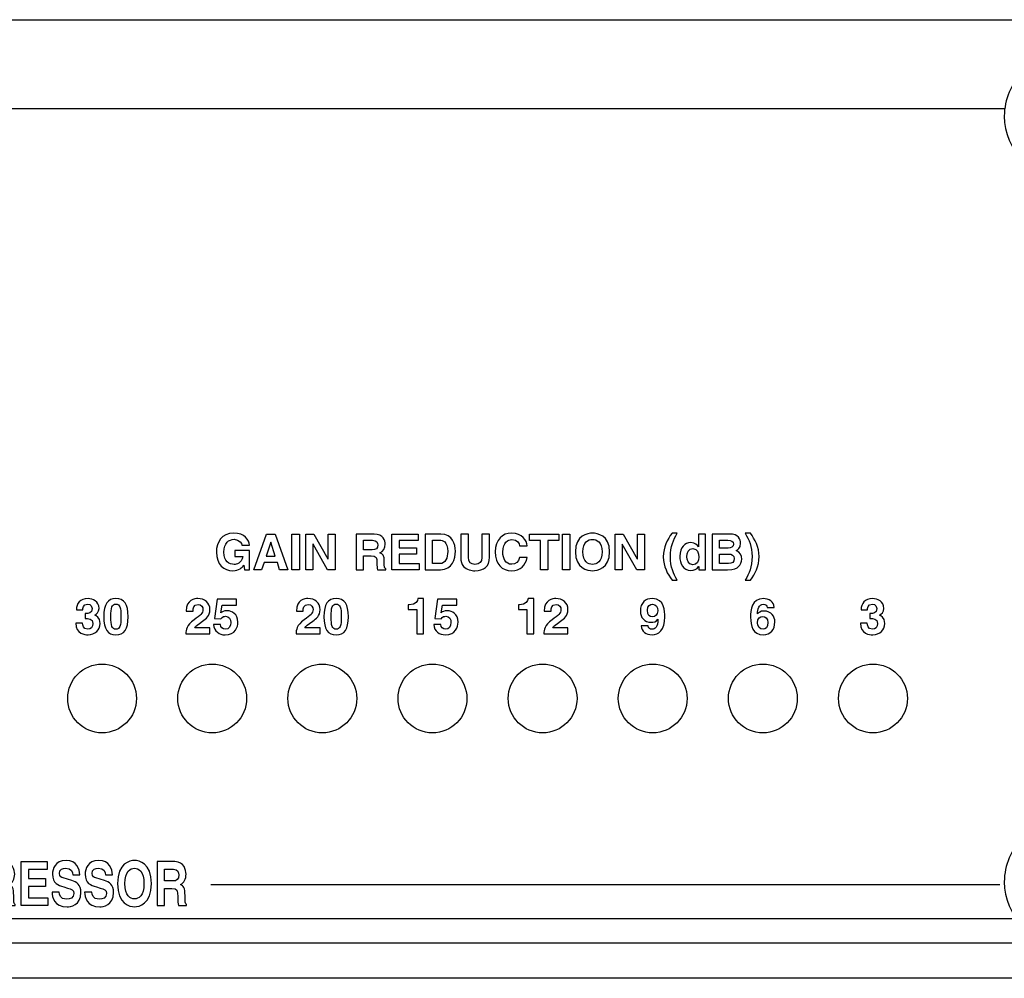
# Model space of a CAD drawing. Extents: x -133.2 to -114.2, y 153.6 to 155.3.
# Tile 6 of 14: x -125.6 to -123.8, y 153.6 to 155.3. Entities that reach past the tile are written whole.
import ezdxf

# ---------------------------------------------------------------- set-up
doc = ezdxf.new("R2010")
doc.units = 0
doc.header["$MEASUREMENT"] = 0
doc.layers.add('LAYER_1', color=160, linetype='CONTINUOUS')

# ---------------------------------------------------------------- blocks, each defined once
blk = doc.blocks.new('AI9-BLK103')
at = {"layer": 'LAYER_1', "color": 7}
for points, knots in [([(-0.781, 0.15), (-0.781, 0.15), (-0.73, 0.15), (-0.73, 0.15), (-0.634, 0.15), (-0.457, 0.159), (-0.457, 0.37), (-0.457, 0.43), (-0.485, 0.579), (-0.662, 0.579), (-0.882, 0.579), (-0.882, 0.37), (-0.882, 0.313), (-0.882, 0.313), (-1.18, 0.313), (-1.18, 0.313), (-1.18, 0.618), (-1.008, 0.836), (-0.641, 0.836), (-0.423, 0.836), (-0.136, 0.726), (-0.136, 0.382), (-0.136, 0.217), (-0.24, 0.113), (-0.331, 0.072), (-0.331, 0.072), (-0.331, 0.068), (-0.331, 0.068), (-0.274, 0.052), (-0.086, -0.033), (-0.086, -0.311), (-0.086, -0.618), (-0.313, -0.836), (-0.641, -0.836), (-0.795, -0.836), (-1.207, -0.801), (-1.207, -0.292), (-1.207, -0.292), (-0.893, -0.292), (-0.893, -0.292), (-0.893, -0.292), (-0.895, -0.295), (-0.895, -0.295), (-0.895, -0.382), (-0.873, -0.579), (-0.657, -0.579), (-0.529, -0.579), (-0.416, -0.492), (-0.416, -0.311), (-0.416, -0.088), (-0.632, -0.079), (-0.781, -0.079), (-0.781, -0.079), (-0.781, 0.15), (-0.781, 0.15)], [0, 0, 0, 0, 1, 1, 1, 2, 2, 2, 3, 3, 3, 4, 4, 4, 5, 5, 5, 6, 6, 6, 7, 7, 7, 8, 8, 8, 9, 9, 9, 10, 10, 10, 11, 11, 11, 12, 12, 12, 13, 13, 13, 14, 14, 14, 15, 15, 15, 16, 16, 16, 17, 17, 17, 18, 18, 18, 18]), ([(0.643, 0.836), (1.026, 0.836), (1.207, 0.572), (1.207, 0.001), (1.207, -0.57), (1.026, -0.836), (0.643, -0.836), (0.26, -0.836), (0.079, -0.57), (0.079, 0.001), (0.079, 0.572), (0.26, 0.836), (0.643, 0.836)], [0, 0, 0, 0, 1, 1, 1, 2, 2, 2, 3, 3, 3, 4, 4, 4, 4]), ([(0.643, -0.579), (0.827, -0.579), (0.877, -0.418), (0.877, 0.001), (0.877, 0.421), (0.827, 0.579), (0.643, 0.579), (0.46, 0.579), (0.409, 0.421), (0.409, 0.001), (0.409, -0.418), (0.46, -0.579), (0.643, -0.579)], [0, 0, 0, 0, 1, 1, 1, 2, 2, 2, 3, 3, 3, 4, 4, 4, 4])]:
    blk.add_open_spline(points, degree=3, knots=knots, dxfattribs=at)
blk = doc.blocks.new('AI9-BLK102')
at = {"layer": 'LAYER_1', "color": 7}
for points, knots in [([(-1.18, 0.26), (-1.18, 0.79), (-0.792, 0.835), (-0.648, 0.835), (-0.336, 0.835), (-0.088, 0.652), (-0.088, 0.322), (-0.088, 0.042), (-0.269, -0.1), (-0.428, -0.208), (-0.643, -0.359), (-0.755, -0.433), (-0.792, -0.508), (-0.792, -0.508), (-0.086, -0.508), (-0.086, -0.508), (-0.086, -0.508), (-0.086, -0.793), (-0.086, -0.793), (-0.086, -0.793), (-1.198, -0.793), (-1.198, -0.793), (-1.186, -0.602), (-1.173, -0.403), (-0.82, -0.146), (-0.526, 0.067), (-0.409, 0.15), (-0.409, 0.333), (-0.409, 0.441), (-0.478, 0.565), (-0.634, 0.565), (-0.859, 0.565), (-0.865, 0.379), (-0.868, 0.26), (-0.868, 0.26), (-1.18, 0.26), (-1.18, 0.26)], [0, 0, 0, 0, 1, 1, 1, 2, 2, 2, 3, 3, 3, 4, 4, 4, 5, 5, 5, 6, 6, 6, 7, 7, 7, 8, 8, 8, 9, 9, 9, 10, 10, 10, 11, 11, 11, 12, 12, 12, 12]), ([(0.416, 0.184), (0.476, 0.225), (0.549, 0.274), (0.708, 0.274), (0.925, 0.274), (1.201, 0.122), (1.201, -0.251), (1.201, -0.474), (1.088, -0.836), (0.609, -0.836), (0.355, -0.836), (0.095, -0.685), (0.079, -0.357), (0.079, -0.357), (0.4, -0.357), (0.4, -0.357), (0.414, -0.49), (0.485, -0.579), (0.627, -0.579), (0.781, -0.579), (0.87, -0.449), (0.87, -0.274), (0.87, -0.13), (0.802, 0.017), (0.632, 0.017), (0.588, 0.017), (0.478, 0.015), (0.416, -0.1), (0.416, -0.1), (0.13, -0.086), (0.13, -0.086), (0.13, -0.086), (0.242, 0.808), (0.242, 0.808), (0.242, 0.808), (1.136, 0.808), (1.136, 0.808), (1.136, 0.808), (1.136, 0.537), (1.136, 0.537), (1.136, 0.537), (0.474, 0.537), (0.474, 0.537), (0.474, 0.537), (0.416, 0.184), (0.416, 0.184)], [0, 0, 0, 0, 1, 1, 1, 2, 2, 2, 3, 3, 3, 4, 4, 4, 5, 5, 5, 6, 6, 6, 7, 7, 7, 8, 8, 8, 9, 9, 9, 10, 10, 10, 11, 11, 11, 12, 12, 12, 13, 13, 13, 14, 14, 14, 15, 15, 15, 15])]:
    blk.add_open_spline(points, degree=3, knots=knots, dxfattribs=at)
blk = doc.blocks.new('AI9-BLK101')
at = {"layer": 'LAYER_1', "color": 7}
for points in [[(-10.429, -0.607), (-10.791, -0.607), (-10.204, 1.04), (-9.807, 1.04), (-9.227, -0.607), (-9.601, -0.607), (-9.706, -0.267), (-10.314, -0.267)], [(-8.691, -0.607), (-9.035, -0.607), (-9.035, 1.04), (-8.691, 1.04)], [(-7.365, 1.04), (-7.044, 1.04), (-7.044, -0.607), (-7.388, -0.607), (-8.06, 0.568), (-8.065, 0.568), (-8.065, -0.607), (-8.385, -0.607), (-8.385, 1.04), (-8.023, 1.04), (-7.37, -0.107), (-7.365, -0.107)], [(-3.21, 0.749), (-4.084, 0.749), (-4.084, 0.402), (-3.281, 0.402), (-3.281, 0.111), (-4.084, 0.111), (-4.084, -0.315), (-3.171, -0.315), (-3.171, -0.607), (-4.421, -0.607), (-4.421, 1.04), (-3.21, 1.04)], [(2.775, -0.607), (2.431, -0.607), (2.431, 0.749), (1.933, 0.749), (1.933, 1.04), (3.272, 1.04), (3.272, 0.749), (2.775, 0.749)], [(3.793, -0.607), (3.449, -0.607), (3.449, 1.04), (3.793, 1.04)], [(6.902, 1.04), (7.223, 1.04), (7.223, -0.607), (6.879, -0.607), (6.207, 0.568), (6.203, 0.568), (6.203, -0.607), (5.882, -0.607), (5.882, 1.04), (6.244, 1.04), (6.898, -0.107), (6.902, -0.107)], [(-10.222, 0.017), (-9.803, 0.017), (-10.007, 0.668), (-10.011, 0.668)]]:
    blk.add_lwpolyline(points, close=True, dxfattribs=at)
for points, knots in [([(-11.674, 0.281), (-11.674, 0.281), (-10.986, 0.281), (-10.986, 0.281), (-10.986, 0.281), (-10.986, -0.607), (-10.986, -0.607), (-10.986, -0.607), (-11.215, -0.607), (-11.215, -0.607), (-11.215, -0.607), (-11.25, -0.4), (-11.25, -0.4), (-11.337, -0.501), (-11.463, -0.65), (-11.763, -0.65), (-12.16, -0.65), (-12.52, -0.366), (-12.52, 0.212), (-12.52, 0.661), (-12.27, 1.086), (-11.715, 1.083), (-11.211, 1.083), (-11.011, 0.756), (-10.993, 0.528), (-10.993, 0.528), (-11.337, 0.528), (-11.337, 0.528), (-11.337, 0.593), (-11.454, 0.799), (-11.697, 0.799), (-11.942, 0.799), (-12.169, 0.629), (-12.169, 0.208), (-12.169, -0.242), (-11.924, -0.359), (-11.69, -0.359), (-11.614, -0.359), (-11.362, -0.329), (-11.291, 0.003), (-11.291, 0.003), (-11.674, 0.003), (-11.674, 0.003), (-11.674, 0.003), (-11.674, 0.281), (-11.674, 0.281)], [0, 0, 0, 0, 1, 1, 1, 2, 2, 2, 3, 3, 3, 4, 4, 4, 5, 5, 5, 6, 6, 6, 7, 7, 7, 8, 8, 8, 9, 9, 9, 10, 10, 10, 11, 11, 11, 12, 12, 12, 13, 13, 13, 14, 14, 14, 15, 15, 15, 15]), ([(-6.076, 1.04), (-6.076, 1.04), (-5.244, 1.04), (-5.244, 1.04), (-4.806, 1.04), (-4.726, 0.717), (-4.726, 0.574), (-4.726, 0.393), (-4.818, 0.237), (-4.98, 0.182), (-4.845, 0.123), (-4.772, 0.072), (-4.772, -0.235), (-4.772, -0.476), (-4.772, -0.535), (-4.698, -0.563), (-4.698, -0.563), (-4.698, -0.607), (-4.698, -0.607), (-4.698, -0.607), (-5.079, -0.607), (-5.079, -0.607), (-5.102, -0.528), (-5.116, -0.444), (-5.116, -0.274), (-5.116, -0.049), (-5.129, 0.038), (-5.384, 0.038), (-5.384, 0.038), (-5.739, 0.038), (-5.739, 0.038), (-5.739, 0.038), (-5.739, -0.607), (-5.739, -0.607), (-5.739, -0.607), (-6.076, -0.607), (-6.076, -0.607), (-6.076, -0.607), (-6.076, 1.04), (-6.076, 1.04)], [0, 0, 0, 0, 1, 1, 1, 2, 2, 2, 3, 3, 3, 4, 4, 4, 5, 5, 5, 6, 6, 6, 7, 7, 7, 8, 8, 8, 9, 9, 9, 10, 10, 10, 11, 11, 11, 12, 12, 12, 13, 13, 13, 13]), ([(-2.891, 1.04), (-2.891, 1.04), (-2.164, 1.04), (-2.164, 1.04), (-1.61, 1.04), (-1.495, 0.568), (-1.495, 0.256), (-1.495, -0.097), (-1.635, -0.607), (-2.178, -0.607), (-2.178, -0.607), (-2.891, -0.607), (-2.891, -0.607), (-2.891, -0.607), (-2.891, 1.04), (-2.891, 1.04)], [0, 0, 0, 0, 1, 1, 1, 2, 2, 2, 3, 3, 3, 4, 4, 4, 5, 5, 5, 5]), ([(0.083, -0.031), (0.083, -0.464), (-0.179, -0.65), (-0.594, -0.65), (-0.745, -0.65), (-0.97, -0.613), (-1.117, -0.451), (-1.206, -0.35), (-1.24, -0.217), (-1.245, -0.052), (-1.245, -0.052), (-1.245, 1.04), (-1.245, 1.04), (-1.245, 1.04), (-0.894, 1.04), (-0.894, 1.04), (-0.894, 1.04), (-0.894, -0.029), (-0.894, -0.029), (-0.894, -0.258), (-0.761, -0.359), (-0.601, -0.359), (-0.365, -0.359), (-0.268, -0.244), (-0.268, -0.045), (-0.268, -0.045), (-0.268, 1.04), (-0.268, 1.04), (-0.268, 1.04), (0.083, 1.04), (0.083, 1.04), (0.083, 1.04), (0.083, -0.031), (0.083, -0.031)], [0, 0, 0, 0, 1, 1, 1, 2, 2, 2, 3, 3, 3, 4, 4, 4, 5, 5, 5, 6, 6, 6, 7, 7, 7, 8, 8, 8, 9, 9, 9, 10, 10, 10, 11, 11, 11, 11]), ([(1.47, 0.501), (1.442, 0.6), (1.39, 0.785), (1.105, 0.785), (0.94, 0.785), (0.697, 0.675), (0.697, 0.21), (0.697, -0.086), (0.814, -0.352), (1.105, -0.352), (1.296, -0.352), (1.429, -0.244), (1.47, -0.042), (1.47, -0.042), (1.814, -0.042), (1.814, -0.042), (1.745, -0.4), (1.511, -0.65), (1.098, -0.65), (0.661, -0.65), (0.346, -0.354), (0.346, 0.214), (0.346, 0.79), (0.679, 1.083), (1.103, 1.083), (1.596, 1.083), (1.795, 0.744), (1.814, 0.501), (1.814, 0.501), (1.47, 0.501), (1.47, 0.501)], [0, 0, 0, 0, 1, 1, 1, 2, 2, 2, 3, 3, 3, 4, 4, 4, 5, 5, 5, 6, 6, 6, 7, 7, 7, 8, 8, 8, 9, 9, 9, 10, 10, 10, 10]), ([(4.831, 1.083), (5.049, 1.083), (5.622, 0.989), (5.622, 0.217), (5.622, -0.556), (5.049, -0.65), (4.831, -0.65), (4.614, -0.65), (4.04, -0.556), (4.04, 0.217), (4.04, 0.989), (4.614, 1.083), (4.831, 1.083)], [0, 0, 0, 0, 1, 1, 1, 2, 2, 2, 3, 3, 3, 4, 4, 4, 4]), ([(8.5, -1.083), (8.296, -0.808), (8.097, -0.455), (8.097, -0.008), (8.097, 0.439), (8.287, 0.792), (8.5, 1.077), (8.5, 1.077), (8.737, 1.077), (8.737, 1.077), (8.56, 0.776), (8.427, 0.467), (8.427, -0.008), (8.427, -0.483), (8.569, -0.792), (8.737, -1.083), (8.737, -1.083), (8.5, -1.083), (8.5, -1.083)], [0, 0, 0, 0, 1, 1, 1, 2, 2, 2, 3, 3, 3, 4, 4, 4, 5, 5, 5, 6, 6, 6, 6]), ([(10.044, -0.607), (10.044, -0.607), (9.729, -0.607), (9.729, -0.607), (9.729, -0.607), (9.729, -0.453), (9.729, -0.453), (9.729, -0.453), (9.725, -0.453), (9.725, -0.453), (9.647, -0.59), (9.505, -0.639), (9.372, -0.639), (9.009, -0.639), (8.858, -0.318), (8.858, 0.017), (8.858, 0.439), (9.097, 0.645), (9.365, 0.645), (9.571, 0.645), (9.668, 0.533), (9.718, 0.455), (9.718, 0.455), (9.722, 0.455), (9.722, 0.455), (9.722, 0.455), (9.722, 1.04), (9.722, 1.04), (9.722, 1.04), (10.044, 1.04), (10.044, 1.04), (10.044, 1.04), (10.044, -0.607), (10.044, -0.607)], [0, 0, 0, 0, 1, 1, 1, 2, 2, 2, 3, 3, 3, 4, 4, 4, 5, 5, 5, 6, 6, 6, 7, 7, 7, 8, 8, 8, 9, 9, 9, 10, 10, 10, 11, 11, 11, 11]), ([(10.355, 1.04), (10.355, 1.04), (11.156, 1.04), (11.156, 1.04), (11.559, 1.04), (11.662, 0.788), (11.662, 0.618), (11.662, 0.382), (11.529, 0.315), (11.461, 0.281), (11.662, 0.205), (11.715, 0.045), (11.715, -0.118), (11.715, -0.249), (11.66, -0.373), (11.573, -0.458), (11.479, -0.549), (11.39, -0.607), (11.052, -0.607), (11.052, -0.607), (10.355, -0.607), (10.355, -0.607), (10.355, -0.607), (10.355, 1.04), (10.355, 1.04)], [0, 0, 0, 0, 1, 1, 1, 2, 2, 2, 3, 3, 3, 4, 4, 4, 5, 5, 5, 6, 6, 6, 7, 7, 7, 8, 8, 8, 8]), ([(12.116, 1.077), (12.32, 0.801), (12.52, 0.448), (12.52, 0.001), (12.52, -0.446), (12.33, -0.799), (12.116, -1.083), (12.116, -1.083), (11.88, -1.083), (11.88, -1.083), (12.057, -0.783), (12.19, -0.474), (12.19, 0.001), (12.19, 0.476), (12.048, 0.785), (11.88, 1.077), (11.88, 1.077), (12.116, 1.077), (12.116, 1.077)], [0, 0, 0, 0, 1, 1, 1, 2, 2, 2, 3, 3, 3, 4, 4, 4, 5, 5, 5, 6, 6, 6, 6]), ([(-5.336, 0.315), (-5.157, 0.315), (-5.07, 0.377), (-5.07, 0.54), (-5.07, 0.627), (-5.109, 0.756), (-5.311, 0.756), (-5.311, 0.756), (-5.739, 0.756), (-5.739, 0.756), (-5.739, 0.756), (-5.739, 0.315), (-5.739, 0.315), (-5.739, 0.315), (-5.336, 0.315), (-5.336, 0.315)], [0, 0, 0, 0, 1, 1, 1, 2, 2, 2, 3, 3, 3, 4, 4, 4, 5, 5, 5, 5]), ([(-2.554, -0.322), (-2.554, -0.322), (-2.22, -0.322), (-2.22, -0.322), (-1.94, -0.322), (-1.846, -0.04), (-1.846, 0.23), (-1.846, 0.717), (-2.077, 0.756), (-2.224, 0.756), (-2.224, 0.756), (-2.554, 0.756), (-2.554, 0.756), (-2.554, 0.756), (-2.554, -0.322), (-2.554, -0.322)], [0, 0, 0, 0, 1, 1, 1, 2, 2, 2, 3, 3, 3, 4, 4, 4, 5, 5, 5, 5]), ([(4.831, -0.359), (5.017, -0.359), (5.279, -0.244), (5.279, 0.217), (5.279, 0.678), (5.017, 0.792), (4.831, 0.792), (4.646, 0.792), (4.384, 0.678), (4.384, 0.217), (4.384, -0.244), (4.646, -0.359), (4.831, -0.359)], [0, 0, 0, 0, 1, 1, 1, 2, 2, 2, 3, 3, 3, 4, 4, 4, 4]), ([(10.686, 0.395), (10.686, 0.395), (11.089, 0.395), (11.089, 0.395), (11.224, 0.395), (11.332, 0.448), (11.332, 0.579), (11.332, 0.714), (11.236, 0.756), (11.08, 0.756), (11.08, 0.756), (10.686, 0.756), (10.686, 0.756), (10.686, 0.756), (10.686, 0.395), (10.686, 0.395)], [0, 0, 0, 0, 1, 1, 1, 2, 2, 2, 3, 3, 3, 4, 4, 4, 5, 5, 5, 5]), ([(9.452, -0.375), (9.656, -0.375), (9.736, -0.205), (9.736, -0.024), (9.736, 0.171), (9.681, 0.368), (9.461, 0.368), (9.257, 0.368), (9.188, 0.187), (9.188, -0.006), (9.188, -0.15), (9.246, -0.375), (9.452, -0.375)], [0, 0, 0, 0, 1, 1, 1, 2, 2, 2, 3, 3, 3, 4, 4, 4, 4]), ([(10.686, -0.322), (10.686, -0.322), (11.107, -0.322), (11.107, -0.322), (11.275, -0.322), (11.371, -0.249), (11.371, -0.081), (11.371, 0.063), (11.247, 0.118), (11.124, 0.118), (11.124, 0.118), (10.686, 0.118), (10.686, 0.118), (10.686, 0.118), (10.686, -0.322), (10.686, -0.322)], [0, 0, 0, 0, 1, 1, 1, 2, 2, 2, 3, 3, 3, 4, 4, 4, 5, 5, 5, 5])]:
    blk.add_open_spline(points, degree=3, knots=knots, dxfattribs=at)
blk = doc.blocks.new('AI9-BLK100')
at = {"layer": 'LAYER_1', "color": 7}
for points, knots in [([(-1.189, 0.26), (-1.189, 0.79), (-0.801, 0.836), (-0.657, 0.836), (-0.345, 0.836), (-0.097, 0.652), (-0.097, 0.322), (-0.097, 0.042), (-0.278, -0.1), (-0.437, -0.207), (-0.652, -0.359), (-0.764, -0.432), (-0.801, -0.508), (-0.801, -0.508), (-0.095, -0.508), (-0.095, -0.508), (-0.095, -0.508), (-0.095, -0.792), (-0.095, -0.792), (-0.095, -0.792), (-1.207, -0.792), (-1.207, -0.792), (-1.196, -0.602), (-1.182, -0.402), (-0.829, -0.146), (-0.535, 0.068), (-0.418, 0.15), (-0.418, 0.334), (-0.418, 0.441), (-0.487, 0.565), (-0.643, 0.565), (-0.868, 0.565), (-0.875, 0.379), (-0.877, 0.26), (-0.877, 0.26), (-1.189, 0.26), (-1.189, 0.26)], [0, 0, 0, 0, 1, 1, 1, 2, 2, 2, 3, 3, 3, 4, 4, 4, 5, 5, 5, 6, 6, 6, 7, 7, 7, 8, 8, 8, 9, 9, 9, 10, 10, 10, 11, 11, 11, 12, 12, 12, 12]), ([(0.646, 0.836), (1.029, 0.836), (1.21, 0.572), (1.21, 0.001), (1.21, -0.57), (1.029, -0.836), (0.646, -0.836), (0.263, -0.836), (0.082, -0.57), (0.082, 0.001), (0.082, 0.572), (0.263, 0.836), (0.646, 0.836)], [0, 0, 0, 0, 1, 1, 1, 2, 2, 2, 3, 3, 3, 4, 4, 4, 4]), ([(0.646, -0.579), (0.829, -0.579), (0.88, -0.418), (0.88, 0.001), (0.88, 0.421), (0.829, 0.579), (0.646, 0.579), (0.462, 0.579), (0.412, 0.421), (0.412, 0.001), (0.412, -0.418), (0.462, -0.579), (0.646, -0.579)], [0, 0, 0, 0, 1, 1, 1, 2, 2, 2, 3, 3, 3, 4, 4, 4, 4])]:
    blk.add_open_spline(points, degree=3, knots=knots, dxfattribs=at)
blk = doc.blocks.new('AI9-BLK99')
at = {"layer": 'LAYER_1', "color": 7}
for points, knots in [([(-1.15, 0.554), (-1.15, 0.554), (-1.104, 0.554), (-1.104, 0.554), (-0.795, 0.554), (-0.712, 0.714), (-0.705, 0.836), (-0.705, 0.836), (-0.441, 0.836), (-0.441, 0.836), (-0.441, 0.836), (-0.441, -0.792), (-0.441, -0.792), (-0.441, -0.792), (-0.762, -0.792), (-0.762, -0.792), (-0.762, -0.792), (-0.762, 0.329), (-0.762, 0.329), (-0.762, 0.329), (-1.15, 0.329), (-1.15, 0.329), (-1.15, 0.329), (-1.15, 0.554), (-1.15, 0.554)], [0, 0, 0, 0, 1, 1, 1, 2, 2, 2, 3, 3, 3, 4, 4, 4, 5, 5, 5, 6, 6, 6, 7, 7, 7, 8, 8, 8, 8]), ([(0.366, 0.185), (0.425, 0.226), (0.499, 0.274), (0.657, 0.274), (0.875, 0.274), (1.15, 0.123), (1.15, -0.251), (1.15, -0.474), (1.038, -0.836), (0.558, -0.836), (0.304, -0.836), (0.045, -0.684), (0.029, -0.357), (0.029, -0.357), (0.35, -0.357), (0.35, -0.357), (0.363, -0.49), (0.435, -0.579), (0.577, -0.579), (0.73, -0.579), (0.82, -0.448), (0.82, -0.274), (0.82, -0.13), (0.751, 0.017), (0.581, 0.017), (0.538, 0.017), (0.428, 0.015), (0.366, -0.1), (0.366, -0.1), (0.079, -0.086), (0.079, -0.086), (0.079, -0.086), (0.192, 0.808), (0.192, 0.808), (0.192, 0.808), (1.086, 0.808), (1.086, 0.808), (1.086, 0.808), (1.086, 0.538), (1.086, 0.538), (1.086, 0.538), (0.423, 0.538), (0.423, 0.538), (0.423, 0.538), (0.366, 0.185), (0.366, 0.185)], [0, 0, 0, 0, 1, 1, 1, 2, 2, 2, 3, 3, 3, 4, 4, 4, 5, 5, 5, 6, 6, 6, 7, 7, 7, 8, 8, 8, 9, 9, 9, 10, 10, 10, 11, 11, 11, 12, 12, 12, 13, 13, 13, 14, 14, 14, 15, 15, 15, 15])]:
    blk.add_open_spline(points, degree=3, knots=knots, dxfattribs=at)
blk = doc.blocks.new('AI9-BLK98')
at = {"layer": 'LAYER_1', "color": 7}
for points, knots in [([(-1.144, 0.532), (-1.144, 0.532), (-1.098, 0.532), (-1.098, 0.532), (-0.789, 0.532), (-0.706, 0.693), (-0.699, 0.814), (-0.699, 0.814), (-0.436, 0.814), (-0.436, 0.814), (-0.436, 0.814), (-0.436, -0.814), (-0.436, -0.814), (-0.436, -0.814), (-0.757, -0.814), (-0.757, -0.814), (-0.757, -0.814), (-0.757, 0.307), (-0.757, 0.307), (-0.757, 0.307), (-1.144, 0.307), (-1.144, 0.307), (-1.144, 0.307), (-1.144, 0.532), (-1.144, 0.532)], [0, 0, 0, 0, 1, 1, 1, 2, 2, 2, 3, 3, 3, 4, 4, 4, 5, 5, 5, 6, 6, 6, 7, 7, 7, 8, 8, 8, 8]), ([(0.051, 0.238), (0.051, 0.768), (0.438, 0.814), (0.582, 0.814), (0.894, 0.814), (1.142, 0.631), (1.142, 0.3), (1.142, 0.021), (0.961, -0.122), (0.803, -0.229), (0.587, -0.381), (0.475, -0.454), (0.438, -0.53), (0.438, -0.53), (1.144, -0.53), (1.144, -0.53), (1.144, -0.53), (1.144, -0.814), (1.144, -0.814), (1.144, -0.814), (0.032, -0.814), (0.032, -0.814), (0.044, -0.624), (0.057, -0.424), (0.411, -0.167), (0.704, 0.046), (0.821, 0.128), (0.821, 0.312), (0.821, 0.42), (0.752, 0.544), (0.596, 0.544), (0.371, 0.544), (0.365, 0.358), (0.362, 0.238), (0.362, 0.238), (0.051, 0.238), (0.051, 0.238)], [0, 0, 0, 0, 1, 1, 1, 2, 2, 2, 3, 3, 3, 4, 4, 4, 5, 5, 5, 6, 6, 6, 7, 7, 7, 8, 8, 8, 9, 9, 9, 10, 10, 10, 11, 11, 11, 12, 12, 12, 12])]:
    blk.add_open_spline(points, degree=3, knots=knots, dxfattribs=at)
blk = doc.blocks.new('AI9-BLK96')
at = {"layer": 'LAYER_1', "color": 7}
for points in [[(-3.039, -1.013), (-3.355, -1.013), (-3.355, 0.68), (-3.36, 0.68), (-3.662, -1.013), (-3.994, -1.013), (-4.29, 0.68), (-4.294, 0.68), (-4.294, -1.013), (-4.61, -1.013), (-4.61, 1.013), (-4.116, 1.013), (-3.822, -0.584), (-3.818, -0.584), (-3.529, 1.013), (-3.039, 1.013)], [(1.614, 0.655), (0.754, 0.655), (0.754, 0.229), (1.544, 0.229), (1.544, -0.13), (0.754, -0.13), (0.754, -0.655), (1.653, -0.655), (1.653, -1.013), (0.422, -1.013), (0.422, 1.013), (1.614, 1.013)]]:
    blk.add_lwpolyline(points, close=True, dxfattribs=at)
for points, knots in [([(-6.947, 0.35), (-6.974, 0.471), (-7.026, 0.7), (-7.306, 0.7), (-7.469, 0.7), (-7.708, 0.564), (-7.708, -0.008), (-7.708, -0.373), (-7.593, -0.7), (-7.306, -0.7), (-7.119, -0.7), (-6.988, -0.567), (-6.947, -0.319), (-6.947, -0.319), (-6.608, -0.319), (-6.608, -0.319), (-6.676, -0.759), (-6.906, -1.067), (-7.313, -1.067), (-7.744, -1.067), (-8.053, -0.703), (-8.053, -0.003), (-8.053, 0.706), (-7.726, 1.067), (-7.308, 1.067), (-6.823, 1.067), (-6.627, 0.649), (-6.608, 0.35), (-6.608, 0.35), (-6.947, 0.35), (-6.947, 0.35)], [0, 0, 0, 0, 1, 1, 1, 2, 2, 2, 3, 3, 3, 4, 4, 4, 5, 5, 5, 6, 6, 6, 7, 7, 7, 8, 8, 8, 9, 9, 9, 10, 10, 10, 10]), ([(-5.644, 1.067), (-5.43, 1.067), (-4.865, 0.951), (-4.865, 0), (-4.865, -0.951), (-5.43, -1.067), (-5.644, -1.067), (-5.859, -1.067), (-6.423, -0.951), (-6.423, 0), (-6.423, 0.951), (-5.859, 1.067), (-5.644, 1.067)], [0, 0, 0, 0, 1, 1, 1, 2, 2, 2, 3, 3, 3, 4, 4, 4, 4]), ([(-2.375, -1.013), (-2.375, -1.013), (-2.714, -1.013), (-2.714, -1.013), (-2.714, -1.013), (-2.714, 1.013), (-2.714, 1.013), (-2.714, 1.013), (-1.973, 1.013), (-1.973, 1.013), (-1.659, 1.013), (-1.47, 0.762), (-1.47, 0.364), (-1.47, 0.181), (-1.551, -0.282), (-1.987, -0.282), (-1.987, -0.282), (-2.375, -0.282), (-2.375, -0.282), (-2.375, -0.282), (-2.375, -1.013), (-2.375, -1.013)], [0, 0, 0, 0, 1, 1, 1, 2, 2, 2, 3, 3, 3, 4, 4, 4, 5, 5, 5, 6, 6, 6, 7, 7, 7, 7]), ([(-1.208, 1.013), (-1.208, 1.013), (-0.388, 1.013), (-0.388, 1.013), (0.043, 1.013), (0.122, 0.615), (0.122, 0.44), (0.122, 0.217), (0.032, 0.025), (-0.129, -0.042), (0.005, -0.116), (0.077, -0.178), (0.077, -0.556), (0.077, -0.852), (0.077, -0.926), (0.149, -0.96), (0.149, -0.96), (0.149, -1.013), (0.149, -1.013), (0.149, -1.013), (-0.226, -1.013), (-0.226, -1.013), (-0.248, -0.917), (-0.262, -0.813), (-0.262, -0.604), (-0.262, -0.327), (-0.276, -0.22), (-0.526, -0.22), (-0.526, -0.22), (-0.876, -0.22), (-0.876, -0.22), (-0.876, -0.22), (-0.876, -1.013), (-0.876, -1.013), (-0.876, -1.013), (-1.208, -1.013), (-1.208, -1.013), (-1.208, -1.013), (-1.208, 1.013), (-1.208, 1.013)], [0, 0, 0, 0, 1, 1, 1, 2, 2, 2, 3, 3, 3, 4, 4, 4, 5, 5, 5, 6, 6, 6, 7, 7, 7, 8, 8, 8, 9, 9, 9, 10, 10, 10, 11, 11, 11, 12, 12, 12, 13, 13, 13, 13]), ([(2.17, -0.389), (2.172, -0.502), (2.217, -0.717), (2.513, -0.717), (2.673, -0.717), (2.852, -0.669), (2.852, -0.454), (2.852, -0.296), (2.73, -0.254), (2.558, -0.203), (2.558, -0.203), (2.384, -0.152), (2.384, -0.152), (2.122, -0.076), (1.869, -0.003), (1.869, 0.443), (1.869, 0.669), (1.967, 1.067), (2.493, 1.067), (2.989, 1.067), (3.122, 0.66), (3.125, 0.412), (3.125, 0.412), (2.8, 0.412), (2.8, 0.412), (2.791, 0.502), (2.763, 0.717), (2.468, 0.717), (2.339, 0.717), (2.185, 0.657), (2.185, 0.474), (2.185, 0.316), (2.289, 0.282), (2.357, 0.263), (2.357, 0.263), (2.752, 0.141), (2.752, 0.141), (2.973, 0.073), (3.177, -0.04), (3.177, -0.404), (3.177, -1.013), (2.68, -1.067), (2.538, -1.067), (1.946, -1.067), (1.845, -0.641), (1.845, -0.389), (1.845, -0.389), (2.17, -0.389), (2.17, -0.389)], [0, 0, 0, 0, 1, 1, 1, 2, 2, 2, 3, 3, 3, 4, 4, 4, 5, 5, 5, 6, 6, 6, 7, 7, 7, 8, 8, 8, 9, 9, 9, 10, 10, 10, 11, 11, 11, 12, 12, 12, 13, 13, 13, 14, 14, 14, 15, 15, 15, 16, 16, 16, 16]), ([(3.676, -0.389), (3.678, -0.502), (3.723, -0.717), (4.019, -0.717), (4.179, -0.717), (4.357, -0.669), (4.357, -0.454), (4.357, -0.296), (4.235, -0.254), (4.064, -0.203), (4.064, -0.203), (3.89, -0.152), (3.89, -0.152), (3.628, -0.076), (3.375, -0.003), (3.375, 0.443), (3.375, 0.669), (3.472, 1.067), (3.998, 1.067), (4.495, 1.067), (4.628, 0.66), (4.631, 0.412), (4.631, 0.412), (4.305, 0.412), (4.305, 0.412), (4.296, 0.502), (4.269, 0.717), (3.974, 0.717), (3.845, 0.717), (3.691, 0.657), (3.691, 0.474), (3.691, 0.316), (3.795, 0.282), (3.863, 0.263), (3.863, 0.263), (4.258, 0.141), (4.258, 0.141), (4.479, 0.073), (4.682, -0.04), (4.682, -0.404), (4.682, -1.013), (4.186, -1.067), (4.044, -1.067), (3.452, -1.067), (3.35, -0.641), (3.35, -0.389), (3.35, -0.389), (3.676, -0.389), (3.676, -0.389)], [0, 0, 0, 0, 1, 1, 1, 2, 2, 2, 3, 3, 3, 4, 4, 4, 5, 5, 5, 6, 6, 6, 7, 7, 7, 8, 8, 8, 9, 9, 9, 10, 10, 10, 11, 11, 11, 12, 12, 12, 13, 13, 13, 14, 14, 14, 15, 15, 15, 16, 16, 16, 16]), ([(5.647, 1.067), (5.861, 1.067), (6.426, 0.951), (6.426, 0), (6.426, -0.951), (5.861, -1.067), (5.647, -1.067), (5.432, -1.067), (4.868, -0.951), (4.868, 0), (4.868, 0.951), (5.432, 1.067), (5.647, 1.067)], [0, 0, 0, 0, 1, 1, 1, 2, 2, 2, 3, 3, 3, 4, 4, 4, 4]), ([(6.696, 1.013), (6.696, 1.013), (7.516, 1.013), (7.516, 1.013), (7.947, 1.013), (8.026, 0.615), (8.026, 0.44), (8.026, 0.217), (7.936, 0.025), (7.776, -0.042), (7.909, -0.116), (7.981, -0.178), (7.981, -0.556), (7.981, -0.852), (7.981, -0.926), (8.053, -0.96), (8.053, -0.96), (8.053, -1.013), (8.053, -1.013), (8.053, -1.013), (7.679, -1.013), (7.679, -1.013), (7.656, -0.917), (7.643, -0.813), (7.643, -0.604), (7.643, -0.327), (7.629, -0.22), (7.378, -0.22), (7.378, -0.22), (7.028, -0.22), (7.028, -0.22), (7.028, -0.22), (7.028, -1.013), (7.028, -1.013), (7.028, -1.013), (6.696, -1.013), (6.696, -1.013), (6.696, -1.013), (6.696, 1.013), (6.696, 1.013)], [0, 0, 0, 0, 1, 1, 1, 2, 2, 2, 3, 3, 3, 4, 4, 4, 5, 5, 5, 6, 6, 6, 7, 7, 7, 8, 8, 8, 9, 9, 9, 10, 10, 10, 11, 11, 11, 12, 12, 12, 13, 13, 13, 13]), ([(-5.644, -0.708), (-5.462, -0.708), (-5.204, -0.567), (-5.204, 0), (-5.204, 0.567), (-5.462, 0.708), (-5.644, 0.708), (-5.827, 0.708), (-6.085, 0.567), (-6.085, 0), (-6.085, -0.567), (-5.827, -0.708), (-5.644, -0.708)], [0, 0, 0, 0, 1, 1, 1, 2, 2, 2, 3, 3, 3, 4, 4, 4, 4]), ([(-2.061, 0.068), (-1.808, 0.068), (-1.808, 0.294), (-1.808, 0.384), (-1.808, 0.581), (-1.896, 0.663), (-2.106, 0.663), (-2.106, 0.663), (-2.375, 0.663), (-2.375, 0.663), (-2.375, 0.663), (-2.375, 0.068), (-2.375, 0.068), (-2.375, 0.068), (-2.061, 0.068), (-2.061, 0.068)], [0, 0, 0, 0, 1, 1, 1, 2, 2, 2, 3, 3, 3, 4, 4, 4, 5, 5, 5, 5]), ([(-0.479, 0.121), (-0.303, 0.121), (-0.217, 0.198), (-0.217, 0.398), (-0.217, 0.505), (-0.255, 0.663), (-0.454, 0.663), (-0.454, 0.663), (-0.876, 0.663), (-0.876, 0.663), (-0.876, 0.663), (-0.876, 0.121), (-0.876, 0.121), (-0.876, 0.121), (-0.479, 0.121), (-0.479, 0.121)], [0, 0, 0, 0, 1, 1, 1, 2, 2, 2, 3, 3, 3, 4, 4, 4, 5, 5, 5, 5]), ([(5.647, -0.708), (5.83, -0.708), (6.087, -0.567), (6.087, 0), (6.087, 0.567), (5.83, 0.708), (5.647, 0.708), (5.464, 0.708), (5.206, 0.567), (5.206, 0), (5.206, -0.567), (5.464, -0.708), (5.647, -0.708)], [0, 0, 0, 0, 1, 1, 1, 2, 2, 2, 3, 3, 3, 4, 4, 4, 4]), ([(7.426, 0.121), (7.602, 0.121), (7.688, 0.198), (7.688, 0.398), (7.688, 0.505), (7.649, 0.663), (7.451, 0.663), (7.451, 0.663), (7.028, 0.663), (7.028, 0.663), (7.028, 0.663), (7.028, 0.121), (7.028, 0.121), (7.028, 0.121), (7.426, 0.121), (7.426, 0.121)], [0, 0, 0, 0, 1, 1, 1, 2, 2, 2, 3, 3, 3, 4, 4, 4, 5, 5, 5, 5])]:
    blk.add_open_spline(points, degree=3, knots=knots, dxfattribs=at)
blk = doc.blocks.new('AI9-BLK11')
at = {"layer": 'LAYER_1', "color": 7}
blk.add_lwpolyline([(-1.259, 1.121), (-1.259, -0.334), (0.006, -1.07), (1.281, -0.334)], dxfattribs=at)
blk = doc.blocks.new('AI9-BLK10')
at = {"layer": 'LAYER_1', "color": 7}
blk.add_lwpolyline([(1.259, -1.121), (1.259, 0.334), (-0.006, 1.07), (-1.281, 0.334)], dxfattribs=at)
blk = doc.blocks.new('AI9-BLK9')
at = {"layer": 'LAYER_1', "color": 7}
for points in [[(2.025, -1.98), (2.524, -1.469), (2.832, -0.771), (2.832, 0), (2.832, 1.564), (1.564, 2.832), (0, 2.832), (-0.782, 2.832), (-1.49, 2.515), (-2.003, 2.003)], [(-2.003, 2.003), (-2.515, 1.49), (-2.832, 0.782), (-2.832, 0), (-2.832, -1.564), (-1.564, -2.832), (0, -2.832), (0.793, -2.832), (1.511, -2.506), (2.025, -1.98)]]:
    blk.add_open_spline(points, degree=3, knots=[0, 0, 0, 0, 1, 1, 1, 2, 2, 2, 3, 3, 3, 3], dxfattribs=at)
for name, p in [('AI9-BLK10', (0.011, 0.377)), ('AI9-BLK11', (-0.011, -0.41))]:
    blk.add_blockref(name, p, dxfattribs=at)
blk = doc.blocks.new('AI9-BLK8')
at = {"layer": 'LAYER_1', "color": 7}
blk.add_lwpolyline([(-1.259, 1.121), (-1.259, -0.334), (0.006, -1.07), (1.281, -0.334)], dxfattribs=at)
blk = doc.blocks.new('AI9-BLK7')
at = {"layer": 'LAYER_1', "color": 7}
blk.add_lwpolyline([(1.259, -1.121), (1.259, 0.334), (-0.006, 1.07), (-1.281, 0.334)], dxfattribs=at)
blk = doc.blocks.new('AI9-BLK6')
at = {"layer": 'LAYER_1', "color": 7}
for points in [[(2.025, -1.98), (2.524, -1.469), (2.832, -0.771), (2.832, 0), (2.832, 1.564), (1.564, 2.832), (0, 2.832), (-0.782, 2.832), (-1.49, 2.515), (-2.003, 2.003)], [(-2.003, 2.003), (-2.515, 1.49), (-2.832, 0.782), (-2.832, 0), (-2.832, -1.564), (-1.564, -2.832), (0, -2.832), (0.793, -2.832), (1.511, -2.506), (2.025, -1.98)]]:
    blk.add_open_spline(points, degree=3, knots=[0, 0, 0, 0, 1, 1, 1, 2, 2, 2, 3, 3, 3, 3], dxfattribs=at)
for name, p in [('AI9-BLK7', (0.011, 0.377)), ('AI9-BLK8', (-0.011, -0.41))]:
    blk.add_blockref(name, p, dxfattribs=at)
blk = doc.blocks.new('AI9-BLK1')
at = {"layer": 'LAYER_1', "color": 7}
for p, q in [((-2.832, 17.988), (-197.908, 17.988)), ((-39.43, -17.774), (-3.034, -17.774))]:
    blk.add_line(p, q, dxfattribs=at)
blk.add_lwpolyline([(-241.3, -22.098), (-241.3, 22.098), (241.3, 22.098), (241.3, -22.098)], close=True, dxfattribs=at)
blk.add_lwpolyline([(2.024, -19.336), (197.908, -19.336), (197.908, -20.479), (-197.908, -20.479), (-197.908, -19.336), (-1.94, -19.336)], dxfattribs=at)
for centre in [(-44.45, -9.195), (-39.37, -9.195), (-34.29, -9.195), (-29.21, -9.195), (-24.13, -9.195), (-19.05, -9.195), (-13.97, -9.195), (-8.89, -9.195)]:
    blk.add_circle(centre, 1.587, dxfattribs=at)
for points, knots in [([(-19.268, -5.842), (-19.268, -5.842), (-19.268, -5.845), (-19.268, -5.845), (-19.25, -5.957), (-19.179, -6.005), (-19.08, -6.005), (-18.947, -6.005), (-18.814, -5.893), (-18.812, -5.551), (-18.812, -5.551), (-18.816, -5.547), (-18.816, -5.547), (-18.89, -5.657), (-19.016, -5.684), (-19.126, -5.684), (-19.438, -5.684), (-19.619, -5.448), (-19.619, -5.175), (-19.619, -4.776), (-19.383, -4.59), (-19.064, -4.59), (-18.5, -4.59), (-18.491, -5.198), (-18.491, -5.427), (-18.491, -6.058), (-18.789, -6.262), (-19.082, -6.262), (-19.36, -6.262), (-19.559, -6.101), (-19.587, -5.842), (-19.587, -5.842), (-19.268, -5.842), (-19.268, -5.842)], [0, 0, 0, 0, 1, 1, 1, 2, 2, 2, 3, 3, 3, 4, 4, 4, 5, 5, 5, 6, 6, 6, 7, 7, 7, 8, 8, 8, 9, 9, 9, 10, 10, 10, 11, 11, 11, 11]), ([(-19.057, -5.427), (-18.945, -5.427), (-18.821, -5.347), (-18.821, -5.154), (-18.821, -4.969), (-18.901, -4.854), (-19.066, -4.854), (-19.149, -4.854), (-19.298, -4.895), (-19.298, -5.129), (-19.298, -5.375), (-19.179, -5.427), (-19.057, -5.427)], [0, 0, 0, 0, 1, 1, 1, 2, 2, 2, 3, 3, 3, 4, 4, 4, 4]), ([(-13.766, -5.003), (-13.776, -4.911), (-13.835, -4.847), (-13.954, -4.847), (-14.163, -4.847), (-14.211, -5.086), (-14.223, -5.297), (-14.223, -5.297), (-14.218, -5.301), (-14.218, -5.301), (-14.175, -5.242), (-14.094, -5.166), (-13.913, -5.166), (-13.576, -5.166), (-13.416, -5.425), (-13.416, -5.668), (-13.416, -6.023), (-13.633, -6.262), (-13.947, -6.262), (-14.44, -6.262), (-14.537, -5.849), (-14.537, -5.443), (-14.537, -5.134), (-14.495, -4.59), (-13.931, -4.59), (-13.865, -4.59), (-13.679, -4.616), (-13.599, -4.696), (-13.509, -4.783), (-13.477, -4.831), (-13.448, -5.003), (-13.448, -5.003), (-13.766, -5.003), (-13.766, -5.003)], [0, 0, 0, 0, 1, 1, 1, 2, 2, 2, 3, 3, 3, 4, 4, 4, 5, 5, 5, 6, 6, 6, 7, 7, 7, 8, 8, 8, 9, 9, 9, 10, 10, 10, 11, 11, 11, 11]), ([(-9.04, -5.276), (-9.04, -5.276), (-8.989, -5.276), (-8.989, -5.276), (-8.893, -5.276), (-8.716, -5.267), (-8.716, -5.056), (-8.716, -4.996), (-8.744, -4.847), (-8.92, -4.847), (-9.141, -4.847), (-9.141, -5.056), (-9.141, -5.113), (-9.141, -5.113), (-9.439, -5.113), (-9.439, -5.113), (-9.439, -4.808), (-9.267, -4.59), (-8.9, -4.59), (-8.682, -4.59), (-8.395, -4.7), (-8.395, -5.044), (-8.395, -5.21), (-8.499, -5.313), (-8.59, -5.354), (-8.59, -5.354), (-8.59, -5.359), (-8.59, -5.359), (-8.533, -5.375), (-8.345, -5.459), (-8.345, -5.737), (-8.345, -6.044), (-8.572, -6.262), (-8.9, -6.262), (-9.053, -6.262), (-9.466, -6.228), (-9.466, -5.719), (-9.466, -5.719), (-9.152, -5.719), (-9.152, -5.719), (-9.152, -5.719), (-9.154, -5.721), (-9.154, -5.721), (-9.154, -5.808), (-9.131, -6.005), (-8.916, -6.005), (-8.787, -6.005), (-8.675, -5.918), (-8.675, -5.737), (-8.675, -5.514), (-8.891, -5.505), (-9.04, -5.505), (-9.04, -5.505), (-9.04, -5.276), (-9.04, -5.276)], [0, 0, 0, 0, 1, 1, 1, 2, 2, 2, 3, 3, 3, 4, 4, 4, 5, 5, 5, 6, 6, 6, 7, 7, 7, 8, 8, 8, 9, 9, 9, 10, 10, 10, 11, 11, 11, 12, 12, 12, 13, 13, 13, 14, 14, 14, 15, 15, 15, 16, 16, 16, 17, 17, 17, 18, 18, 18, 18]), ([(-13.97, -5.423), (-14.092, -5.423), (-14.216, -5.498), (-14.216, -5.702), (-14.216, -5.879), (-14.115, -6.005), (-13.961, -6.005), (-13.844, -6.005), (-13.736, -5.916), (-13.736, -5.696), (-13.736, -5.489), (-13.869, -5.423), (-13.97, -5.423)], [0, 0, 0, 0, 1, 1, 1, 2, 2, 2, 3, 3, 3, 4, 4, 4, 4])]:
    blk.add_open_spline(points, degree=3, knots=knots, dxfattribs=at)
for name, p in [('AI9-BLK6', (0, 17.653)), ('AI9-BLK101', (-26.66, -2.657)), ('AI9-BLK103', (-44.456, -5.426)), ('AI9-BLK102', (-39.387, -5.426)), ('AI9-BLK100', (-34.298, -5.426)), ('AI9-BLK99', (-29.177, -5.426)), ('AI9-BLK98', (-24.103, -5.404)), ('AI9-BLK9', (0, -17.653)), ('AI9-BLK96', (-48.604, -17.733))]:
    blk.add_blockref(name, p, dxfattribs=at)

msp = doc.modelspace()

# ---------------------------------------------------------------- block references
at = {"layer": 'LAYER_1', "color": 7, "xscale": 0.03937, "yscale": 0.03937, "zscale": 0.03937}
msp.add_blockref('AI9-BLK1', (-123.7034, 154.4733), dxfattribs=at)

doc.saveas('drawing.dxf')
